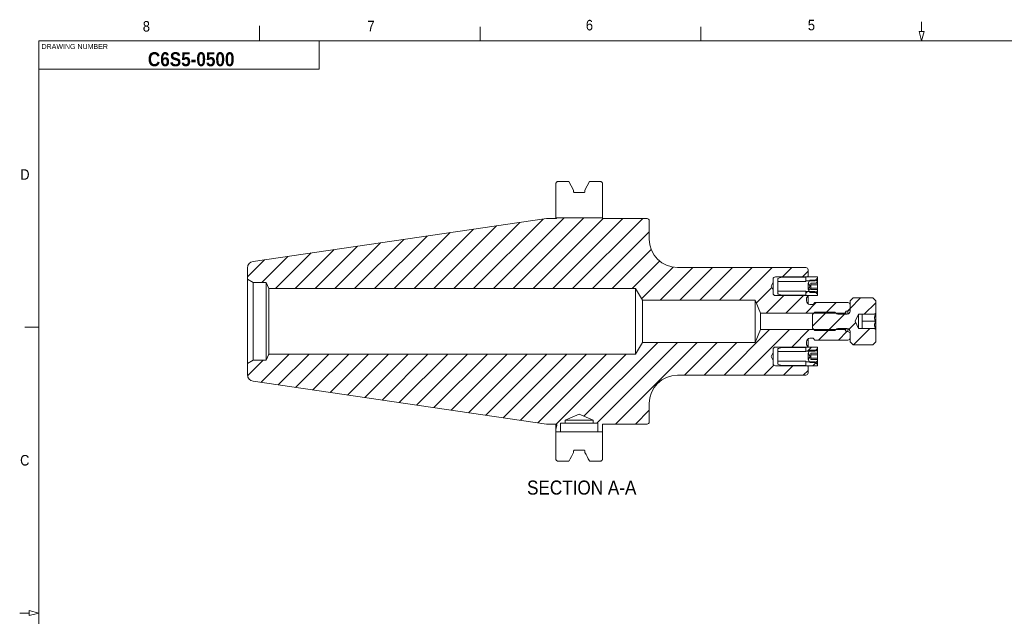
# Model space of a CAD drawing. Header units: inches. Extents: x 0.5 to 16.5, y 0.2 to 10.8.
# Tile 2 of 8: x 0.5 to 9.2, y 5.5 to 10.8. Entities that reach past the tile are written whole.
import ezdxf

# ---------------------------------------------------------------- set-up
doc = ezdxf.new("R2010")
doc.units = ezdxf.units.IN
doc.header["$MEASUREMENT"] = 0
doc.styles.add('SLDTEXTSTYLE1', font='GOTHIC.TTF', dxfattribs={"width": 0.913})
doc.styles.add('SLDTEXTSTYLE2', font='GOTHICB.TTF', dxfattribs={"width": 0.913})

msp = doc.modelspace()

# ---------------------------------------------------------------- hatches: boundary and pattern name
at = {"linetype": 'Continuous', "lineweight": 0}
h = msp.add_hatch(dxfattribs=at)
h.set_pattern_fill('ANSI31', style=0)
edge = h.paths.add_edge_path(flags=0)
edge.add_line((7.81492, 8.17378), (7.82252, 8.19085))
edge.add_line((7.82252, 8.19085), (7.84252, 8.19085))
edge.add_line((7.84252, 8.19085), (7.86252, 8.20239))
edge.add_line((7.86252, 8.20239), (7.86252, 8.24735))
edge.add_arc((7.84252, 8.24735), 0.02, 0, 90)
edge.add_line((7.84252, 8.26735), (7.54612, 8.26735))
edge.add_line((7.54612, 8.26735), (7.53112, 8.25235))
edge.add_line((7.53112, 8.25235), (7.50352, 8.25235))
edge.add_arc((7.50352, 8.28368), 0.03133, 180, 270, ccw=False)
edge.add_line((7.47219, 8.28368), (7.47219, 8.31127))
edge.add_line((7.47219, 8.31127), (7.48485, 8.32393))
edge.add_line((7.48485, 8.32393), (7.47386, 8.33028))
edge.add_line((7.47386, 8.33028), (7.19519, 8.33028))
edge.add_arc((7.19519, 8.35028), 0.02, 180, 270, ccw=False)
edge.add_line((7.17519, 8.35028), (7.17519, 8.37758))
edge.add_line((7.17519, 8.37758), (7.15919, 8.41351))
edge.add_line((7.15919, 8.41351), (7.17519, 8.44945))
edge.add_line((7.17519, 8.44945), (7.17519, 8.47675))
edge.add_arc((7.19519, 8.47675), 0.02, 90, 180, ccw=False)
edge.add_line((7.19519, 8.49675), (7.47386, 8.49675))
edge.add_line((7.47386, 8.49675), (7.48719, 8.50445))
edge.add_line((7.48719, 8.50445), (7.48719, 8.56018))
edge.add_arc((7.46719, 8.56018), 0.02, 0, 90)
edge.add_line((7.46719, 8.58018), (6.32386, 8.58018))
edge.add_arc((6.32386, 8.83351), 0.25333, 180, 270, ccw=False)
edge.add_line((6.07052, 8.83351), (6.07052, 8.99751))
edge.add_arc((6.05052, 8.99751), 0.02, 0, 90)
edge.add_line((6.05052, 9.01751), (5.65386, 9.01751))
edge.add_line((5.65386, 9.01751), (5.65386, 9.02251))
edge.add_line((5.65386, 9.02251), (5.24603, 9.02251))
edge.add_arc((5.23652, 9.02735), 0.01067, 270, 333.055642, ccw=False)
edge.add_line((5.23652, 9.01668), (5.15386, 9.01668))
edge.add_line((5.15386, 9.01668), (2.53853, 8.63528))
edge.add_arc((2.54719, 8.57591), 0.06, 98.2971, 180)
edge.add_line((2.48719, 8.57591), (2.48719, 8.47585))
edge.add_line((2.48719, 8.47585), (2.53713, 8.44701))
edge.add_line((2.53713, 8.44701), (2.65386, 8.44701))
edge.add_line((2.65386, 8.44701), (2.67812, 8.39251))
edge.add_line((2.67812, 8.39251), (5.94719, 8.39251))
edge.add_line((5.94719, 8.39251), (6.00978, 8.28835))
edge.add_line((6.00978, 8.28835), (7.01386, 8.28835))
edge.add_line((7.01386, 8.28835), (7.06131, 8.17378))
edge.add_line((7.06131, 8.17378), (7.81492, 8.17378))
h = msp.add_hatch(dxfattribs=at)
h.set_pattern_fill('ANSI31', style=0)
h.paths.add_polyline_path([(7.57052, 8.49685), (7.48719, 8.49685), (7.48719, 8.4966), (7.46719, 8.4966), (7.46719, 8.46151), (7.54719, 8.46151), (7.57052, 8.48485)], flags=0)
h = msp.add_hatch(dxfattribs=at)
h.set_pattern_fill('ANSI31', style=0)
h.paths.add_polyline_path([(7.50201, 8.46818), (7.48719, 8.44251), (7.50461, 8.41351), (7.48719, 8.38451), (7.50201, 8.35885), (7.55812, 8.35885), (7.57052, 8.37125), (7.57052, 8.38478), (7.51052, 8.38478), (7.51052, 8.44225), (7.57052, 8.44225), (7.57052, 8.45578), (7.55812, 8.46818)], flags=0)
h = msp.add_hatch(dxfattribs=at)
h.set_pattern_fill('ANSI31', style=0)
h.paths.add_polyline_path([(7.46719, 8.36551), (7.46719, 8.33043), (7.48719, 8.33043), (7.48719, 8.33018), (7.57052, 8.33018), (7.57052, 8.34218), (7.54719, 8.36551)], flags=0)
h = msp.add_hatch(dxfattribs=at)
h.set_pattern_fill('ANSI31', style=0)
edge = h.paths.add_edge_path(flags=0)
edge.add_line((7.52752, 8.04018), (7.54752, 8.02018))
edge.add_line((7.54752, 8.02018), (7.72652, 8.02018))
edge.add_line((7.72652, 8.02018), (7.73471, 8.02837))
edge.add_arc((7.75357, 8.00951), 0.02667, 90, 135, ccw=False)
edge.add_line((7.75357, 8.03618), (7.83586, 8.03618))
edge.add_arc((7.83586, 8.00951), 0.02667, 0, 90, ccw=False)
edge.add_line((7.86252, 8.00951), (7.86252, 7.91918))
edge.add_line((7.86252, 7.91918), (7.88919, 7.89251))
edge.add_line((7.88919, 7.89251), (8.06352, 7.89251))
edge.add_line((8.06352, 7.89251), (8.09019, 7.91918))
edge.add_line((8.09019, 7.91918), (8.09019, 8.02791))
edge.add_line((8.09019, 8.02791), (8.08042, 8.03768))
edge.add_line((8.08042, 8.03768), (7.97019, 8.03768))
edge.add_line((7.97019, 8.03768), (7.97019, 8.03818))
edge.add_line((7.97019, 8.03818), (7.93686, 8.03818))
edge.add_line((7.93686, 8.03818), (7.9083, 8.10085))
edge.add_line((7.9083, 8.10085), (7.93686, 8.16351))
edge.add_line((7.93686, 8.16351), (7.97019, 8.16351))
edge.add_line((7.97019, 8.16351), (7.97019, 8.16401))
edge.add_line((7.97019, 8.16401), (8.08042, 8.16401))
edge.add_line((8.08042, 8.16401), (8.09019, 8.17379))
edge.add_line((8.09019, 8.17379), (8.09019, 8.28251))
edge.add_line((8.09019, 8.28251), (8.06352, 8.30918))
edge.add_line((8.06352, 8.30918), (7.88919, 8.30918))
edge.add_line((7.88919, 8.30918), (7.86252, 8.28251))
edge.add_line((7.86252, 8.28251), (7.86252, 8.19218))
edge.add_arc((7.83586, 8.19218), 0.02667, 270, 360, ccw=False)
edge.add_line((7.83586, 8.16551), (7.75357, 8.16551))
edge.add_arc((7.75357, 8.19218), 0.02667, 225, 270, ccw=False)
edge.add_line((7.73471, 8.17332), (7.72652, 8.18151))
edge.add_line((7.72652, 8.18151), (7.54752, 8.18151))
edge.add_line((7.54752, 8.18151), (7.52752, 8.16151))
edge.add_line((7.52752, 8.16151), (7.52752, 8.04018))
h = msp.add_hatch(dxfattribs=at)
h.set_pattern_fill('ANSI31', style=0)
edge = h.paths.add_edge_path(flags=0)
edge.add_line((7.01386, 7.91335), (6.00978, 7.91335))
edge.add_line((6.00978, 7.91335), (5.94719, 7.80918))
edge.add_line((5.94719, 7.80918), (2.67812, 7.80918))
edge.add_line((2.67812, 7.80918), (2.65386, 7.75468))
edge.add_line((2.65386, 7.75468), (2.53713, 7.75468))
edge.add_line((2.53713, 7.75468), (2.48719, 7.72585))
edge.add_line((2.48719, 7.72585), (2.48719, 7.62579))
edge.add_arc((2.54719, 7.62579), 0.06, 180, 261.7029)
edge.add_line((2.53853, 7.56641), (5.15386, 7.18501))
edge.add_line((5.15386, 7.18501), (5.23652, 7.18501))
edge.add_arc((5.23652, 7.17435), 0.01067, -17.5, 90, ccw=False)
edge.add_line((5.2467, 7.17114), (5.23719, 7.14099))
edge.add_line((5.23719, 7.14099), (5.23719, 7.11585))
edge.add_line((5.23719, 7.11585), (5.27942, 7.11585))
edge.add_line((5.27942, 7.11585), (5.27942, 7.19451))
edge.add_line((5.27942, 7.19451), (5.32109, 7.19451))
edge.add_line((5.32109, 7.19451), (5.32109, 7.22118))
edge.add_line((5.32109, 7.22118), (5.44609, 7.27296))
edge.add_line((5.44609, 7.27296), (5.57109, 7.22118))
edge.add_line((5.57109, 7.22118), (5.57109, 7.19451))
edge.add_line((5.57109, 7.19451), (5.61276, 7.19451))
edge.add_line((5.61276, 7.19451), (5.61276, 7.11585))
edge.add_line((5.61276, 7.11585), (5.65386, 7.11585))
edge.add_line((5.65386, 7.11585), (5.65386, 7.18418))
edge.add_line((5.65386, 7.18418), (6.05052, 7.18418))
edge.add_arc((6.05052, 7.20418), 0.02, 270, 360)
edge.add_line((6.07052, 7.20418), (6.07052, 7.36818))
edge.add_arc((6.32386, 7.36818), 0.25333, 90, 180, ccw=False)
edge.add_line((6.32386, 7.62151), (7.46719, 7.62151))
edge.add_arc((7.46719, 7.64151), 0.02, 270, 360)
edge.add_line((7.48719, 7.64151), (7.48719, 7.69725))
edge.add_line((7.48719, 7.69725), (7.47386, 7.70495))
edge.add_line((7.47386, 7.70495), (7.19519, 7.70495))
edge.add_arc((7.19519, 7.72495), 0.02, 180, 270, ccw=False)
edge.add_line((7.17519, 7.72495), (7.17519, 7.75224))
edge.add_line((7.17519, 7.75224), (7.15919, 7.78818))
edge.add_line((7.15919, 7.78818), (7.17519, 7.82412))
edge.add_line((7.17519, 7.82412), (7.17519, 7.85141))
edge.add_arc((7.19519, 7.85141), 0.02, 90, 180, ccw=False)
edge.add_line((7.19519, 7.87141), (7.47386, 7.87141))
edge.add_line((7.47386, 7.87141), (7.48485, 7.87776))
edge.add_line((7.48485, 7.87776), (7.47219, 7.89042))
edge.add_line((7.47219, 7.89042), (7.47219, 7.91801))
edge.add_arc((7.50352, 7.91801), 0.03133, 90, 180, ccw=False)
edge.add_line((7.50352, 7.94935), (7.53112, 7.94935))
edge.add_line((7.53112, 7.94935), (7.54612, 7.93435))
edge.add_line((7.54612, 7.93435), (7.84252, 7.93435))
edge.add_arc((7.84252, 7.95435), 0.02, 270, 360)
edge.add_line((7.86252, 7.95435), (7.86252, 7.9993))
edge.add_line((7.86252, 7.9993), (7.84252, 8.01085))
edge.add_line((7.84252, 8.01085), (7.82252, 8.01085))
edge.add_line((7.82252, 8.01085), (7.81492, 8.02791))
edge.add_line((7.81492, 8.02791), (7.06131, 8.02791))
edge.add_line((7.06131, 8.02791), (7.01386, 7.91335))
h = msp.add_hatch(dxfattribs=at)
h.set_pattern_fill('ANSI31', style=0)
h.paths.add_polyline_path([(7.48719, 7.87151), (7.48719, 7.87126), (7.46719, 7.87126), (7.46719, 7.83618), (7.54719, 7.83618), (7.57052, 7.85951), (7.57052, 7.87151)], flags=0)
h = msp.add_hatch(dxfattribs=at)
h.set_pattern_fill('ANSI31', style=0)
h.paths.add_polyline_path([(7.50201, 7.84285), (7.48719, 7.81718), (7.50461, 7.78818), (7.48719, 7.75918), (7.50201, 7.73351), (7.55812, 7.73351), (7.57052, 7.74591), (7.57052, 7.75944), (7.51052, 7.75944), (7.51052, 7.81692), (7.57052, 7.81692), (7.57052, 7.83045), (7.55812, 7.84285)], flags=0)
h = msp.add_hatch(dxfattribs=at)
h.set_pattern_fill('ANSI31', style=0)
h.paths.add_polyline_path([(7.46719, 7.7051), (7.48719, 7.7051), (7.48719, 7.70485), (7.57052, 7.70485), (7.57052, 7.71685), (7.54719, 7.74018), (7.46719, 7.74018)], flags=0)

# ---------------------------------------------------------------- linework, layer by layer
at = {"color": 7, "linetype": 'Continuous', "lineweight": 0}
for p, q in [((2.59375, 10.6), (2.59375, 10.73411)), ((4.5625, 10.6), (4.5625, 10.725)), ((6.53125, 10.6), (6.53125, 10.725)), ((8.5, 10.685), (8.5, 10.77)), ((8.52278, 10.685), (8.47722, 10.685)), ((8.47722, 10.685), (8.5, 10.6)), ((8.52278, 10.685), (8.5, 10.6)), ((0.625, 10.6), (16.375, 10.6)), ((0.625, 10.6), (0.625, 0.4)), ((3.125, 10.6), (3.125, 10.35)), ((3.125, 10.35), (0.625, 10.35)), ((0.62625, 8.05), (0.50125, 8.05)), ((0.54, 5.5), (0.455, 5.5)), ((0.625, 5.5), (0.54, 5.52278)), ((0.54, 5.47722), (0.54, 5.52278)), ((0.625, 5.5), (0.54, 5.47722))]:
    msp.add_line(p, q, dxfattribs=at)
at = {"color": 7, "linetype": 'Continuous', "lineweight": 15}
for p, q in [((5.23719, 9.04251), (5.23719, 9.32622)), ((5.25719, 9.34696), (5.35354, 9.34696)), ((5.35354, 9.34696), (5.39576, 9.271)), ((5.49642, 9.271), (5.53864, 9.34696)), ((5.53864, 9.34696), (5.63386, 9.34696)), ((5.65386, 9.32622), (5.65386, 9.04251)), ((5.39576, 9.271), (5.39576, 9.25654)), ((5.40242, 9.24959), (5.48976, 9.24959)), ((5.49642, 9.25654), (5.49642, 9.271)), ((2.53853, 8.63528), (5.15386, 9.01668)), ((5.15386, 9.01668), (5.23652, 9.01668)), ((5.23719, 9.02251), (5.23719, 9.04251)), ((5.23719, 9.0167), (5.23719, 9.02251)), ((5.24603, 9.02251), (5.65386, 9.02251)), ((5.65386, 9.04251), (5.65386, 9.02251)), ((5.65386, 9.02251), (5.65386, 9.01751)), ((6.05052, 9.01751), (5.65386, 9.01751)), ((6.07052, 8.83351), (6.07052, 8.99751)), ((2.48719, 8.47585), (2.48719, 8.57591)), ((7.46719, 8.58018), (6.32386, 8.58018)), ((7.48719, 8.50445), (7.48719, 8.56018)), ((2.48719, 8.47585), (2.53713, 8.44701)), ((2.48719, 8.47585), (2.48719, 7.72585)), ((2.65386, 8.44701), (2.53713, 8.44701)), ((2.53713, 8.44701), (2.53713, 7.75468)), ((2.67812, 8.39251), (2.65386, 8.44701)), ((2.65386, 8.44701), (2.65386, 7.75468)), ((7.15919, 8.41351), (7.17519, 8.44945)), ((7.17519, 8.44945), (7.17519, 8.47675)), ((7.17519, 8.44945), (7.17519, 8.37758)), ((7.19519, 8.49675), (7.47386, 8.49675)), ((7.21652, 8.45715), (7.21652, 8.48306)), ((7.21652, 8.36988), (7.21652, 8.45715)), ((7.21652, 8.45715), (7.46719, 8.45715)), ((7.25652, 8.49415), (7.46719, 8.49415)), ((7.48719, 8.4966), (7.46719, 8.4966)), ((7.46719, 8.4966), (7.46719, 8.46151)), ((7.46719, 8.45715), (7.46719, 8.46151)), ((7.46719, 8.46151), (7.54719, 8.46151)), ((7.47386, 8.49675), (7.48719, 8.50445)), ((7.47386, 8.49675), (7.47386, 8.4966)), ((7.48719, 8.50445), (7.48719, 8.49685)), ((7.48719, 8.49685), (7.57052, 8.49685)), ((7.48719, 8.49685), (7.48719, 8.4966)), ((7.48719, 8.44251), (7.50201, 8.46818)), ((7.48719, 8.44251), (7.50461, 8.41351)), ((7.48719, 8.38451), (7.48719, 8.44251)), ((7.50201, 8.46818), (7.55812, 8.46818)), ((7.57052, 8.44225), (7.51052, 8.44225)), ((7.51052, 8.38478), (7.51052, 8.44225)), ((7.54719, 8.46151), (7.57052, 8.48485)), ((7.55812, 8.46818), (7.57052, 8.45578)), ((7.57052, 8.48485), (7.57052, 8.49685)), ((7.57052, 8.45578), (7.57052, 8.48485)), ((7.57052, 8.45578), (7.57052, 8.44225)), ((7.57052, 8.4263), (7.57052, 8.44225)), ((2.67812, 8.39251), (5.94719, 8.39251)), ((2.67812, 7.80918), (2.67812, 8.39251)), ((5.94719, 8.39251), (6.00978, 8.28835)), ((5.94719, 8.39251), (5.94719, 7.80918)), ((7.17519, 8.37758), (7.15919, 8.41351)), ((7.17519, 8.35028), (7.17519, 8.37758)), ((7.46719, 8.36988), (7.21652, 8.36988)), ((7.21652, 8.34397), (7.21652, 8.36988)), ((7.46719, 8.36551), (7.46719, 8.36988)), ((7.54719, 8.36551), (7.46719, 8.36551)), ((7.46719, 8.36551), (7.46719, 8.33043)), ((7.50461, 8.41351), (7.48719, 8.38451)), ((7.50201, 8.35885), (7.48719, 8.38451)), ((7.55812, 8.35885), (7.50201, 8.35885)), ((7.51052, 8.4263), (7.57052, 8.4263)), ((7.51052, 8.39638), (7.57052, 8.39638)), ((7.51052, 8.38478), (7.57052, 8.38478)), ((7.57052, 8.34218), (7.54719, 8.36551)), ((7.57052, 8.37125), (7.55812, 8.35885)), ((7.57052, 8.39638), (7.57052, 8.4263)), ((7.57052, 8.39638), (7.57052, 8.38478)), ((7.57052, 8.38478), (7.57052, 8.37125)), ((7.57052, 8.34218), (7.57052, 8.37125)), ((6.00978, 8.28835), (7.01386, 8.28835)), ((6.00978, 8.28835), (6.00978, 7.91335)), ((7.01386, 8.28835), (7.06131, 8.17378)), ((7.01386, 8.28835), (7.01386, 7.91335)), ((7.47386, 8.33028), (7.19519, 8.33028)), ((7.46719, 8.33287), (7.25652, 8.33287)), ((7.46719, 8.33043), (7.48719, 8.33043)), ((7.47219, 8.31127), (7.48485, 8.32393)), ((7.47219, 8.28368), (7.47219, 8.31127)), ((7.47386, 8.33043), (7.47386, 8.33028)), ((7.48485, 8.32393), (7.47386, 8.33028)), ((7.48719, 8.33043), (7.48719, 8.33018)), ((7.57052, 8.33018), (7.48719, 8.33018)), ((7.48719, 8.33018), (7.48719, 8.32522)), ((7.48719, 8.32522), (7.48719, 8.25694)), ((7.54612, 8.26735), (7.53112, 8.25235)), ((7.84252, 8.26735), (7.54612, 8.26735)), ((7.57052, 8.33018), (7.57052, 8.34218)), ((7.86252, 8.28251), (7.88919, 8.30918)), ((7.86252, 8.19218), (7.86252, 8.28251)), ((7.88919, 8.30918), (8.06352, 8.30918)), ((8.06352, 8.30918), (8.09019, 8.28251)), ((8.09019, 8.28251), (8.09019, 8.17379)), ((7.06131, 8.17378), (7.81492, 8.17378)), ((7.06131, 8.02791), (7.06131, 8.17378)), ((7.53112, 8.25235), (7.50352, 8.25235)), ((7.52752, 8.16151), (7.54752, 8.18151)), ((7.54752, 8.18151), (7.72652, 8.18151)), ((7.72652, 8.18151), (7.73471, 8.17332)), ((7.82252, 8.19085), (7.81492, 8.17378)), ((7.81492, 8.17378), (7.81492, 8.16551)), ((7.84252, 8.19085), (7.82252, 8.19085)), ((7.82252, 8.19085), (7.82252, 8.16551)), ((7.86252, 8.20239), (7.84252, 8.19085)), ((7.84252, 8.19085), (7.84252, 8.16636)), ((7.86252, 8.20239), (7.86252, 8.24735)), ((8.08042, 8.16401), (8.09019, 8.17379)), ((8.09019, 8.16401), (8.09019, 8.17379)), ((7.52752, 8.04018), (7.52752, 8.16151)), ((7.75357, 8.16551), (7.83586, 8.16551)), ((7.9083, 8.10085), (7.93686, 8.16351)), ((7.93686, 8.03818), (7.9083, 8.10085)), ((7.93686, 8.16351), (7.97019, 8.16351)), ((7.93686, 8.03818), (7.93686, 8.16351)), ((7.97019, 8.16401), (8.08042, 8.16401)), ((7.97019, 8.16401), (7.97019, 8.16351)), ((7.97019, 8.03818), (7.97019, 8.16351)), ((7.97019, 8.10085), (8.09019, 8.10085)), ((8.09019, 8.10085), (8.09019, 8.16401)), ((8.09019, 8.03768), (8.09019, 8.10085)), ((7.06131, 8.02791), (7.01386, 7.91335)), ((7.81492, 8.02791), (7.06131, 8.02791)), ((7.54752, 8.02018), (7.52752, 8.04018)), ((7.72652, 8.02018), (7.54752, 8.02018)), ((7.73471, 8.02837), (7.72652, 8.02018)), ((7.83586, 8.03618), (7.75357, 8.03618)), ((7.81492, 8.03618), (7.81492, 8.02791)), ((7.81492, 8.02791), (7.82252, 8.01085)), ((7.82252, 8.03618), (7.82252, 8.01085)), ((7.82252, 8.01085), (7.84252, 8.01085)), ((7.84252, 8.03533), (7.84252, 8.01085)), ((7.84252, 8.01085), (7.86252, 7.9993)), ((7.86252, 7.91918), (7.86252, 8.00951)), ((7.86252, 7.95435), (7.86252, 7.9993)), ((7.97019, 8.03818), (7.93686, 8.03818)), ((7.97019, 8.03818), (7.97019, 8.03768)), ((8.08042, 8.03768), (7.97019, 8.03768)), ((8.09019, 8.02791), (8.08042, 8.03768)), ((8.09019, 8.02791), (8.09019, 8.03768)), ((8.09019, 8.02791), (8.09019, 7.91918)), ((6.00978, 7.91335), (5.94719, 7.80918)), ((7.01386, 7.91335), (6.00978, 7.91335)), ((7.47219, 7.89042), (7.47219, 7.91801)), ((7.48719, 7.94475), (7.48719, 7.87647)), ((7.50352, 7.94935), (7.53112, 7.94935)), ((7.53112, 7.94935), (7.54612, 7.93435)), ((7.54612, 7.93435), (7.84252, 7.93435)), ((7.88919, 7.89251), (7.86252, 7.91918)), ((8.09019, 7.91918), (8.06352, 7.89251)), ((7.15919, 7.78818), (7.17519, 7.82412)), ((7.17519, 7.82412), (7.17519, 7.85141)), ((7.17519, 7.82412), (7.17519, 7.75224)), ((7.19519, 7.87141), (7.47386, 7.87141)), ((7.21652, 7.85773), (7.21652, 7.83182)), ((7.21652, 7.74455), (7.21652, 7.83182)), ((7.21652, 7.83182), (7.46719, 7.83182)), ((7.25652, 7.86882), (7.46719, 7.86882)), ((7.48719, 7.87126), (7.46719, 7.87126)), ((7.46719, 7.87126), (7.46719, 7.83618)), ((7.46719, 7.83182), (7.46719, 7.83618)), ((7.46719, 7.83618), (7.54719, 7.83618)), ((7.48485, 7.87776), (7.47219, 7.89042)), ((7.47386, 7.87141), (7.48485, 7.87776)), ((7.47386, 7.87141), (7.47386, 7.87126)), ((7.48719, 7.87647), (7.48719, 7.87151)), ((7.48719, 7.87151), (7.57052, 7.87151)), ((7.48719, 7.87151), (7.48719, 7.87126)), ((7.48719, 7.81718), (7.50201, 7.84285)), ((7.48719, 7.81718), (7.50461, 7.78818)), ((7.48719, 7.75918), (7.48719, 7.81718)), ((7.50201, 7.84285), (7.55812, 7.84285)), ((7.57052, 7.81692), (7.51052, 7.81692)), ((7.51052, 7.75944), (7.51052, 7.81692)), ((7.54719, 7.83618), (7.57052, 7.85951)), ((7.55812, 7.84285), (7.57052, 7.83045)), ((7.57052, 7.85951), (7.57052, 7.87151)), ((7.57052, 7.83045), (7.57052, 7.85951)), ((7.57052, 7.83045), (7.57052, 7.81692)), ((7.57052, 7.80097), (7.57052, 7.81692)), ((8.06352, 7.89251), (7.88919, 7.89251)), ((2.53713, 7.75468), (2.48719, 7.72585)), ((2.53713, 7.75468), (2.65386, 7.75468)), ((2.65386, 7.75468), (2.67812, 7.80918)), ((5.94719, 7.80918), (2.67812, 7.80918)), ((7.17519, 7.75224), (7.15919, 7.78818)), ((7.17519, 7.72495), (7.17519, 7.75224)), ((7.46719, 7.74455), (7.21652, 7.74455)), ((7.21652, 7.74455), (7.21652, 7.71863)), ((7.46719, 7.74018), (7.46719, 7.74455)), ((7.54719, 7.74018), (7.46719, 7.74018)), ((7.46719, 7.74018), (7.46719, 7.7051)), ((7.50461, 7.78818), (7.48719, 7.75918)), ((7.50201, 7.73351), (7.48719, 7.75918)), ((7.55812, 7.73351), (7.50201, 7.73351)), ((7.51052, 7.80097), (7.57052, 7.80097)), ((7.51052, 7.77105), (7.57052, 7.77105)), ((7.51052, 7.75944), (7.57052, 7.75944)), ((7.57052, 7.71685), (7.54719, 7.74018)), ((7.57052, 7.74591), (7.55812, 7.73351)), ((7.57052, 7.80097), (7.57052, 7.77105)), ((7.57052, 7.77105), (7.57052, 7.75944)), ((7.57052, 7.75944), (7.57052, 7.74591)), ((7.57052, 7.71685), (7.57052, 7.74591)), ((2.48719, 7.62579), (2.48719, 7.72585)), ((7.47386, 7.70495), (7.19519, 7.70495)), ((7.46719, 7.70754), (7.25652, 7.70754)), ((7.46719, 7.7051), (7.48719, 7.7051)), ((7.47386, 7.7051), (7.47386, 7.70495)), ((7.48719, 7.69725), (7.47386, 7.70495)), ((7.48719, 7.7051), (7.48719, 7.70485)), ((7.57052, 7.70485), (7.48719, 7.70485)), ((7.48719, 7.70485), (7.48719, 7.69725)), ((7.48719, 7.64151), (7.48719, 7.69725)), ((7.57052, 7.70485), (7.57052, 7.71685)), ((5.15386, 7.18501), (2.53853, 7.56641)), ((6.32386, 7.62151), (7.46719, 7.62151)), ((6.07052, 7.20418), (6.07052, 7.36818)), ((5.32109, 7.22118), (5.44609, 7.27296)), ((5.32109, 7.19451), (5.32109, 7.22118)), ((5.32109, 7.22118), (5.57109, 7.22118)), ((5.44609, 7.27296), (5.57109, 7.22118)), ((5.57109, 7.22118), (5.57109, 7.19451)), ((5.23652, 7.18501), (5.15386, 7.18501)), ((5.23719, 7.14099), (5.23719, 7.18499)), ((5.23719, 7.14099), (5.2467, 7.17114)), ((5.23719, 7.11585), (5.23719, 7.14099)), ((5.23719, 7.11585), (5.27942, 7.11585)), ((5.23719, 7.09585), (5.23719, 7.11585)), ((5.32109, 7.19451), (5.27942, 7.19451)), ((5.27942, 7.19451), (5.27942, 7.11585)), ((5.36387, 7.11585), (5.27942, 7.11585)), ((5.32109, 7.19451), (5.57109, 7.19451)), ((5.40409, 7.1147), (5.48809, 7.1147)), ((5.61276, 7.11585), (5.52831, 7.11585)), ((5.61276, 7.19451), (5.57109, 7.19451)), ((5.61276, 7.11585), (5.61276, 7.19451)), ((5.61276, 7.11585), (5.65386, 7.11585)), ((5.65386, 7.18418), (6.05052, 7.18418)), ((5.65386, 7.18418), (5.65386, 7.11585)), ((5.65386, 7.11585), (5.65386, 7.09585)), ((5.23719, 7.09585), (5.23719, 6.87548)), ((5.65386, 6.87548), (5.65386, 7.09585)), ((5.39576, 6.9307), (5.39576, 6.94516)), ((5.40242, 6.95211), (5.48976, 6.95211)), ((5.49642, 6.94516), (5.49642, 6.9307)), ((5.25719, 6.85473), (5.35354, 6.85473)), ((5.53864, 6.85473), (5.63386, 6.85473))]:
    msp.add_line(p, q, dxfattribs=at)
for centre, radius, start, end in [((5.23652, 9.02735), 0.01067, 270, 333.055642), ((6.05052, 8.99751), 0.02, 0, 90), ((6.32386, 8.83351), 0.25333, 180, 270), ((2.54719, 8.57591), 0.06, 98.2971, 180), ((7.46719, 8.56018), 0.02, 360, 90), ((7.19519, 8.47675), 0.02, 90, 180), ((7.19519, 8.35028), 0.02, 180, 270), ((7.50352, 8.28368), 0.03133, 180, 270), ((7.84252, 8.24735), 0.02, 0, 90), ((7.75357, 8.19218), 0.02667, 225, 270), ((7.83586, 8.19218), 0.02667, 270, 0), ((7.75357, 8.00951), 0.02667, 90, 135), ((7.83586, 8.00951), 0.02667, 360, 90), ((7.50352, 7.91801), 0.03133, 90, 180), ((7.84252, 7.95435), 0.02, 270, 0), ((7.19519, 7.85141), 0.02, 90, 180), ((7.19519, 7.72495), 0.02, 180, 270), ((7.46719, 7.64151), 0.02, 270, 0), ((2.54719, 7.62579), 0.06, 180, 261.7029), ((6.32386, 7.36818), 0.25333, 90, 180), ((6.05052, 7.20418), 0.02, 270, 0), ((5.23652, 7.17435), 0.01067, 342.5, 90)]:
    msp.add_arc(centre, radius, start, end, dxfattribs=at)
for points, knots in [([(5.23719, 9.32622), (5.23719, 9.32631), (5.2372, 9.3276), (5.23744, 9.3301), (5.23839, 9.3336), (5.23992, 9.3369), (5.24198, 9.33986), (5.2445, 9.34238), (5.24736, 9.34441), (5.2505, 9.34586), (5.25379, 9.34679), (5.25606, 9.34691), (5.25719, 9.34696)], [0, 0, 0, 0, 0.0080918, 0.1212738, 0.2344479, 0.3474835, 0.4605004, 0.5708246, 0.6811284, 0.7875137, 0.8938867, 1, 1, 1, 1]), ([(5.63386, 9.34696), (5.63442, 9.34695), (5.63607, 9.3469), (5.63878, 9.34641), (5.64187, 9.34533), (5.64474, 9.34373), (5.64734, 9.34167), (5.64958, 9.33919), (5.65143, 9.33633), (5.65279, 9.33317), (5.65369, 9.32976), (5.6538, 9.32741), (5.65386, 9.32622)], [0, 0, 0, 0, 0.0530507, 0.1548969, 0.256751, 0.3591026, 0.4614686, 0.5663733, 0.6712938, 0.7798482, 0.8884138, 1, 1, 1, 1]), ([(5.39576, 9.25654), (5.39576, 9.25647), (5.39577, 9.2556), (5.3961, 9.25391), (5.39735, 9.25181), (5.39899, 9.25047), (5.40073, 9.24973), (5.40182, 9.24964), (5.40242, 9.24959)], [0, 0, 0, 0, 0.0186462, 0.2461332, 0.4733388, 0.6943697, 0.8310373, 1, 1, 1, 1]), ([(5.48976, 9.24959), (5.49048, 9.24966), (5.4916, 9.24976), (5.49332, 9.25057), (5.49482, 9.25182), (5.49603, 9.25383), (5.49641, 9.25549), (5.49642, 9.25641), (5.49642, 9.25654)], [0, 0, 0, 0, 0.2016874, 0.3147731, 0.5289135, 0.7427945, 0.9631785, 1, 1, 1, 1]), ([(5.24588, 9.02251), (5.24559, 9.02251), (5.24474, 9.02251), (5.24285, 9.02251), (5.24029, 9.02251), (5.23822, 9.02251), (5.23719, 9.02251)], [0, 0, 0, 0, 0.1502539, 0.4334126, 0.716688, 1, 1, 1, 1]), ([(7.21652, 8.48306), (7.22208, 8.48461), (7.23541, 8.48832), (7.24874, 8.492), (7.25652, 8.49415)], [0, 0, 0, 0, 0.4166222, 1, 1, 1, 1]), ([(7.25652, 8.33287), (7.24874, 8.33502), (7.23541, 8.33871), (7.22208, 8.34242), (7.21652, 8.34397)], [0, 0, 0, 0, 0.5833778, 1, 1, 1, 1]), ([(7.48719, 8.32522), (7.48684, 8.32503), (7.48613, 8.32464), (7.48541, 8.32424), (7.48494, 8.32398), (7.48488, 8.32395), (7.48485, 8.32393)], [0, 0, 0, 0, 0.2477879, 0.49640846, 0.74772116, 1, 1, 1, 1]), ([(8.09019, 8.10085), (8.08901, 8.10299), (8.08664, 8.10728), (8.08375, 8.11406), (8.08158, 8.12112), (8.08052, 8.12769), (8.08034, 8.13353), (8.08073, 8.13865), (8.08168, 8.14378), (8.0834, 8.1498), (8.08613, 8.15662), (8.08883, 8.16154), (8.09019, 8.16401)], [0, 0, 0, 0, 0.1080774, 0.2161054, 0.3280012, 0.4398212, 0.5166433, 0.5934676, 0.6728354, 0.7522229, 0.8755439, 1, 1, 1, 1]), ([(8.09019, 8.03768), (8.08901, 8.03983), (8.08664, 8.04411), (8.08375, 8.05089), (8.08158, 8.05796), (8.08052, 8.06452), (8.08034, 8.07037), (8.08073, 8.07549), (8.08168, 8.08061), (8.0834, 8.08664), (8.08613, 8.09345), (8.08883, 8.09837), (8.09019, 8.10085)], [0, 0, 0, 0, 0.1080774, 0.2161054, 0.3280012, 0.4398212, 0.5166433, 0.5934676, 0.6728354, 0.7522229, 0.8755439, 1, 1, 1, 1]), ([(8.09019, 8.16401), (8.08871, 8.16401), (8.08629, 8.16401), (8.08369, 8.16401), (8.08196, 8.16401), (8.08081, 8.16401), (8.08044, 8.16401), (8.08042, 8.16401), (8.08042, 8.16401)], [0, 0, 0, 0, 0.272468, 0.4438, 0.6150787, 0.7916157, 0.968108, 1, 1, 1, 1]), ([(8.08042, 8.03768), (8.08042, 8.03768), (8.08044, 8.03768), (8.08079, 8.03768), (8.08189, 8.03768), (8.08363, 8.03768), (8.08626, 8.03768), (8.08871, 8.03768), (8.09019, 8.03768)], [0, 0, 0, 0, 0.0318919, 0.2028061, 0.373759, 0.5506157, 0.7275331, 1, 1, 1, 1]), ([(7.21652, 7.85773), (7.22208, 7.85927), (7.23541, 7.86299), (7.24874, 7.86667), (7.25652, 7.86882)], [0, 0, 0, 0, 0.4166222, 1, 1, 1, 1]), ([(7.48485, 7.87776), (7.48493, 7.87772), (7.48506, 7.87765), (7.48594, 7.87716), (7.48677, 7.8767), (7.48719, 7.87647)], [0, 0, 0, 0, 0.4055154, 0.702015, 1, 1, 1, 1]), ([(7.25652, 7.70754), (7.24874, 7.70969), (7.23541, 7.71338), (7.22208, 7.71709), (7.21652, 7.71863)], [0, 0, 0, 0, 0.5833778, 1, 1, 1, 1]), ([(5.36387, 7.11585), (5.36707, 7.1158), (5.3735, 7.1157), (5.38348, 7.11521), (5.39369, 7.1148), (5.40062, 7.11474), (5.40409, 7.1147)], [0, 0, 0, 0, 0.2457374, 0.4932505, 0.7456995, 1, 1, 1, 1]), ([(5.48809, 7.1147), (5.49145, 7.11473), (5.49818, 7.11479), (5.50829, 7.11519), (5.51839, 7.11569), (5.525, 7.11579), (5.52831, 7.11585)], [0, 0, 0, 0, 0.24570959, 0.49317254, 0.74568025, 1, 1, 1, 1]), ([(5.39576, 6.94516), (5.39576, 6.94526), (5.39577, 6.94618), (5.39615, 6.9479), (5.39743, 6.94998), (5.3993, 6.95145), (5.40108, 6.95205), (5.40213, 6.95209), (5.40242, 6.95211)], [0, 0, 0, 0, 0.02986486, 0.2575558, 0.48465237, 0.70533508, 0.91690907, 1, 1, 1, 1]), ([(5.48976, 6.95211), (5.48983, 6.95211), (5.49062, 6.9521), (5.49214, 6.95178), (5.49404, 6.95065), (5.4955, 6.94892), (5.4963, 6.94699), (5.49639, 6.94569), (5.49642, 6.94516)], [0, 0, 0, 0, 0.0208914, 0.2230905, 0.4256529, 0.6335706, 0.8497056, 1, 1, 1, 1]), ([(5.23719, 6.87548), (5.23719, 6.87528), (5.2372, 6.8739), (5.2375, 6.87129), (5.23849, 6.86782), (5.24008, 6.86453), (5.24216, 6.86162), (5.24473, 6.85912), (5.24788, 6.85696), (5.25119, 6.85558), (5.25441, 6.85485), (5.25626, 6.85477), (5.25719, 6.85473)], [0, 0, 0, 0, 0.0182258, 0.1298357, 0.244694, 0.3559579, 0.4706072, 0.579072, 0.6909131, 0.8269263, 0.9125753, 1, 1, 1, 1]), ([(5.35354, 6.85473), (5.35418, 6.85589), (5.36828, 6.8812), (5.38234, 6.90652), (5.39576, 6.9307)], [0, 0, 0, 0, 0.045668, 1, 1, 1, 1]), ([(5.49642, 6.9307), (5.50984, 6.90652), (5.5239, 6.8812), (5.538, 6.85589), (5.53864, 6.85473)], [0, 0, 0, 0, 0.954332, 1, 1, 1, 1]), ([(5.63386, 6.85473), (5.63388, 6.85473), (5.63497, 6.85473), (5.63717, 6.85493), (5.64048, 6.85579), (5.64364, 6.85726), (5.64653, 6.8593), (5.64895, 6.86172), (5.65096, 6.86453), (5.65248, 6.86763), (5.65348, 6.871), (5.65383, 6.87365), (5.65385, 6.87516), (5.65386, 6.87548)], [0, 0, 0, 0, 0.0018948, 0.1025349, 0.2061012, 0.3217148, 0.4273594, 0.5361456, 0.6417637, 0.7502959, 0.8587023, 0.9700976, 1, 1, 1, 1])]:
    msp.add_open_spline(points, degree=3, knots=knots, dxfattribs=at)

# ---------------------------------------------------------------- texts
at = {"color": 7, "linetype": 'Continuous', "lineweight": 0}
for s, insert, char_height, attachment_point, style in [('8', (1.5532, 10.7775), 0.09375, 1, 'SLDTEXTSTYLE1'), ('7', (3.55723, 10.77995), 0.09375, 1, 'SLDTEXTSTYLE1'), ('6', (5.50493, 10.78804), 0.09375, 1, 'SLDTEXTSTYLE1'), ('5', (7.48494, 10.78858), 0.09375, 1, 'SLDTEXTSTYLE1'), ('DRAWING NUMBER', (0.64984, 10.57322), 0.045, 1, 'SLDTEXTSTYLE1'), ('C6S5-0500', (1.98449, 10.49982), 0.125, 2, 'SLDTEXTSTYLE2'), ('D', (0.46016, 9.45645), 0.09375, 1, 'SLDTEXTSTYLE1'), ('C', (0.45887, 6.90924), 0.09375, 1, 'SLDTEXTSTYLE1'), ('SECTION A-A', (5.46794, 6.68148), 0.125, 2, 'SLDTEXTSTYLE1')]:
    msp.add_mtext(s, dxfattribs=dict(at, insert=insert, char_height=char_height, attachment_point=attachment_point, style=style))

doc.saveas('drawing.dxf')
